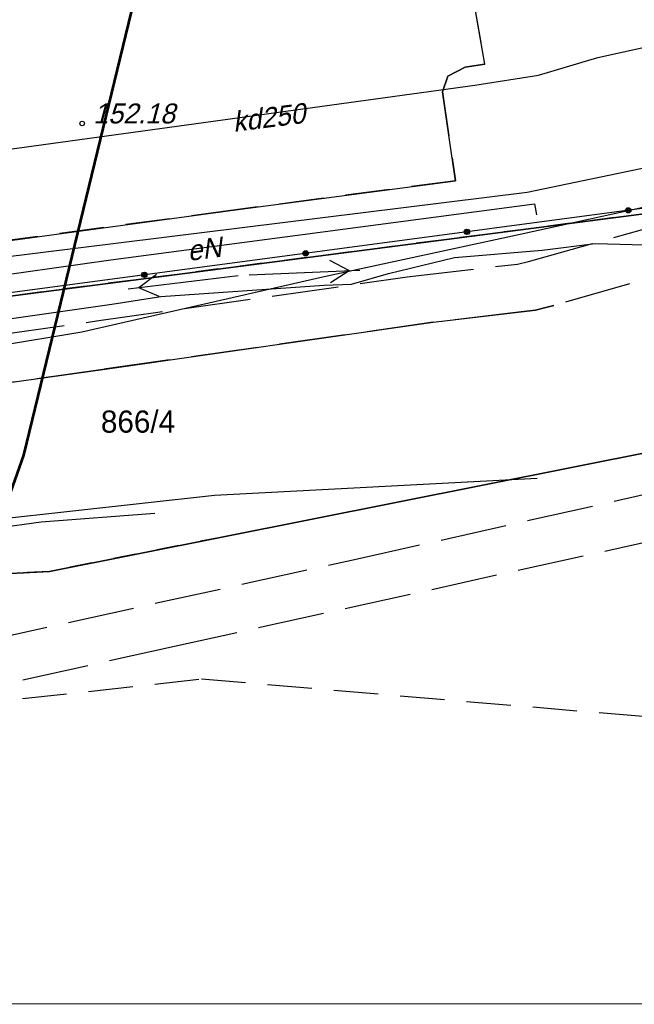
# Model space of a CAD drawing. Extents: x 88043 to 202646, y -79156 to -1177.
# Tile 40 of 54: x 164280 to 167052, y -42485 to -38045. Entities that reach past the tile are written whole.
import ezdxf

# ---------------------------------------------------------------- set-up
doc = ezdxf.new("R2010")
doc.units = ezdxf.units.DM
doc.header["$MEASUREMENT"] = 0
for name, pattern in [('4001', [0]), ('4002', [2, 1, -1]), ('4003', [3, 2, -1]), ('4004', [4, 3, -1])]:
    doc.linetypes.add(name, pattern=pattern)
doc.layers.add('area', color=6, linetype='Continuous', plot=False)
for name, color, linetype in [('DROGI', 6, 'Continuous'), ('Dzialki', 7, 'Continuous'), ('Linie_napowietrzne', 1, 'Continuous'), ('ODGIK_1', 7, 'Continuous'), ('Ogrodzenia', 9, 'Continuous'), ('PROJEKTY', 1, 'Continuous'), ('RAMKA', 3, 'Continuous'), ('Rzezba', 8, 'Continuous'), ('Uz_Energia', 1, 'Continuous'), ('Uz_Gaz', 54, 'Continuous'), ('Uz_Kanalizacja', 9, 'Continuous'), ('Uz_Telekomunikacja', 6, 'Continuous'), ('Uz_Woda', 9, 'Continuous'), ('UZYTKI', 7, 'Continuous')]:
    doc.layers.add(name, color=color, linetype=linetype)

# ---------------------------------------------------------------- blocks, each defined once
blk = doc.blocks.new('1281')
at = {"layer": 'Ogrodzenia', "color": 174, "linetype": 'Continuous'}
for radius in [0.24, 0.16, 0.08]:
    blk.add_circle((0, 0), radius, dxfattribs=at)
blk = doc.blocks.new('1811')
at = {"layer": 'Rzezba', "color": 8, "linetype": 'Continuous'}
blk.add_circle((0, 0), 0.2, dxfattribs=at)
blk = doc.blocks.new('1047')
at = {"layer": 'Linie_napowietrzne', "color": 1, "linetype": 'Continuous'}
blk.add_line((0, 0.5), (0, 10.5), dxfattribs=at)
blk = doc.blocks.new('1046')
at = {"layer": 'Linie_napowietrzne', "color": 1, "linetype": 'Continuous'}
for p in [(-1, 7.8), (1, 7.8)]:
    blk.add_line(p, (0, 9.53), dxfattribs=at)
blk = doc.blocks.new('mroczocza')
at = {"layer": 'DROGI', "color": 8, "linetype": '4001'}
for p, q in [((136.243, -21.065, 151.753), (135.206, -15.153, 151.879)), ((134.571, -21.601, 151.795), (135.363, -21.188, 151.77)), ((135.363, -21.188, 151.77), (136.243, -21.065, 151.753)), ((134.342, -22.309, 151.803), (134.571, -21.601, 151.795)), ((134.917, -26.314, 151.899), (134.342, -22.309, 151.803)), ((125.008, -27.627, 152.076), (134.917, -26.314, 151.899)), ((102.975, -30.607, 152.516), (125.008, -27.627, 152.076)), ((138.87, -32.06, 151.142), (139.36, -31.94, 151.142)), ((133.91, -32.7, 151.271), (137.89, -32.23, 151.182)), ((137.89, -32.23, 151.182), (138.53, -32.15, 151.152)), ((138.53, -32.15, 151.152), (138.87, -32.06, 151.142)), ((119.02, -34.82, 151.665), (133.91, -32.7, 151.271)), ((103.05, -37.08, 152.028), (119.02, -34.82, 151.665)), ((124.05, -40.49), (138.6, -39.73)), ((112.04, -41.82), (124.05, -40.49))]:
    blk.add_line(p, q, dxfattribs=at)
at = {"layer": 'DROGI', "color": 8, "linetype": '4003'}
for p, q in [((135.206, -15.153, 151.879), (136.243, -21.065, 151.753)), ((135.363, -21.188, 151.77), (134.571, -21.601, 151.795)), ((136.243, -21.065, 151.753), (135.363, -21.188, 151.77)), ((134.571, -21.601, 151.795), (134.342, -22.309, 151.803)), ((134.342, -22.309, 151.803), (134.917, -26.314, 151.899)), ((134.917, -26.314, 151.899), (125.008, -27.627, 152.076)), ((125.008, -27.627, 152.076), (102.96, -30.6, 152.521))]:
    blk.add_line(p, q, dxfattribs=at)
at = {"layer": 'DROGI', "color": 8, "linetype": '4004'}
for p, q in [((138.22, -29.96, 151.272), (148.32, -27.12, 151.079)), ((150.46, -28.78, 150.963), (139.36, -31.94, 151.142)), ((132.75, -30.65, 151.406), (137.72, -30.07, 151.29)), ((137.72, -30.07, 151.29), (138.22, -29.96, 151.272)), ((118.74, -32.64, 151.782), (132.75, -30.65, 151.406)), ((139.36, -31.94, 151.142), (138.87, -32.06, 151.142)), ((137.89, -32.23, 151.182), (133.91, -32.7, 151.271)), ((138.53, -32.15, 151.152), (137.89, -32.23, 151.182)), ((138.87, -32.06, 151.142), (138.53, -32.15, 151.152)), ((102.42, -34.94, 152.224), (118.74, -32.64, 151.782)), ((133.91, -32.7, 151.271), (119.02, -34.82, 151.665)), ((119.02, -34.82, 151.665), (103.05, -37.08, 152.028)), ((130.37, -43.39, 151.561), (144.28, -40.27, 150.831)), ((144.59, -42.38, 150.941), (122.25, -47.32, 151.971)), ((113.57, -47.09, 151.971), (130.37, -43.39, 151.561)), ((122.25, -47.32, 151.971), (114.09, -49.12, 152.001))]:
    blk.add_line(p, q, dxfattribs=at)
at = {"layer": 'Dzialki', "color": 7, "linetype": '4001'}
for p, q in [((151.99, -26.69), (96, -33.96)), ((96, -33.96), (151.99, -26.69)), ((116.61, -43.93), (149.91, -37.31)), ((149.91, -37.31), (116.61, -43.93)), ((107.52, -44.43), (116.61, -43.93)), ((116.61, -43.93), (107.52, -44.43))]:
    blk.add_line(p, q, dxfattribs=at)
at = {"layer": 'ODGIK_1', "color": 3, "linetype": '4001', "lineweight": 53}
blk.add_polyline3d([(127.805, 12.99, 0), (127.34, 10.271, 0), (115.442, -38.682, 0), (114.086, -42.497, 0), (111.999, -45.962, 0), (109.256, -48.938, 0), (105.978, -51.3, 0), (102.28, -52.959, 0), (98.334, -53.83, 0), (94.279, -53.889, 0), (-19.434, -44.097, 0), (-23.306, -43.38, 0), (-26.958, -41.918, 0)], dxfattribs=at)
at = {"layer": 'Ogrodzenia', "color": 184, "linetype": '4001'}
blk.add_line((149.99, -26.68), (99.07, -33.468), dxfattribs=at)
at = {"layer": 'PROJEKTY', "color": 30, "linetype": '4003'}
for p, q in [((112.417, -49.998), (123.463, -48.778)), ((123.463, -48.778), (180.796, -53.627))]:
    blk.add_line(p, q, dxfattribs=at)
at = {"layer": 'Uz_Energia', "color": 1, "linetype": '4001'}
for p, q in [((119.38, -29.88), (138.48, -27.36)), ((138.48, -27.36), (138.58, -27.85)), ((138.828, -29.444), (141.225, -29.147)), ((141.225, -29.147), (149.836, -29.398)), ((134.881, -29.771), (138.828, -29.444)), ((100.44, -32.55), (119.38, -29.88)), ((131.907, -30.491), (134.881, -29.771)), ((130.23, -30.983), (131.907, -30.491)), ((121.636, -31.542), (129.001, -31.031)), ((129.001, -31.031), (130.23, -30.983)), ((103.52, -34.156), (119.429, -31.887)), ((119.429, -31.887), (121.636, -31.542))]:
    blk.add_line(p, q, dxfattribs=at)
at = {"layer": 'Uz_Gaz', "color": 54, "linetype": '4001'}
for p, q in [((113.931, -42.006), (116.239, -41.7)), ((116.239, -41.7), (121.364, -41.305))]:
    blk.add_line(p, q, dxfattribs=at)
at = {"layer": 'Uz_Kanalizacja', "color": 14, "linetype": '4001'}
for p, q in [((141.35, -20.76, 151.771), (152.67, -18.26, 150.902)), ((138.66, -21.56, 151.56), (141.35, -20.76, 151.771)), ((135.792, -22.009), (138.66, -21.56, 151.56)), ((100.2, -26.89, 152.511), (135.792, -22.009))]:
    blk.add_line(p, q, dxfattribs=at)
at = {"layer": 'Uz_Telekomunikacja', "color": 30, "linetype": '4001'}
for p, q in [((137.833, -28.721), (147.437, -26.614)), ((128.998, -30.641), (137.833, -28.721)), ((118.078, -33.126), (128.998, -30.641)), ((110.559, -34.378), (118.078, -33.126))]:
    blk.add_line(p, q, dxfattribs=at)
at = {"layer": 'Uz_Woda', "color": 5, "linetype": '4001'}
for p, q in [((151.87, -23.98), (138.16, -26.85)), ((138.16, -26.85), (106.53, -30.76))]:
    blk.add_line(p, q, dxfattribs=at)
at = {"layer": 'UZYTKI', "color": 184, "linetype": '4002'}
for points in [[(152.92, 190.36, 0), (261.67, 158.56, 0), (266.08, 148.74, 0), (267.87, 132.51, 0), (266.08, 118, 0), (257.8, 95.94, 0), (214.25, -0.49, 0), (207.55, -15.12, 0), (208.66, -27.08, 0), (211.68, -33.93, 0), (210.74, -46.31, 0), (188.14, -37.47, 0), (179.31, -35.77, 0), (151.99, -26.69, 0), (96, -33.96, 0), (107.9, 15, 0), (103.51, 16.11, 0), (114.23, 77.83, 0), (114.34, 78.15, 0), (135.21, 138.84, 0), (152.92, 190.36, 0)], [(-44.22, -20.78, 0), (-18.27, -26.61, 0), (-17.72, -24.17, 0), (-12.61, -21.82, 0), (-5.03, -23.58, 0), (-2.8, -23.22, 0), (7.04, -20.99, 0), (82.74, -35.68, 0), (96, -33.96, 0), (151.99, -26.69, 0)], [(149.91, -37.31, 0), (116.61, -43.93, 0), (107.52, -44.43, 0), (64.86, -45.81, 0), (39.74, -44.81, 0), (19.72, -42.23, 0), (6.21, -39.79, 0), (-4.72, -37.82, 0), (-166.66, -3.73, 0)]]:
    blk.add_polyline3d(points, dxfattribs=at)
at = {"layer": 'Linie_napowietrzne', "color": 1, "xscale": 0.5, "yscale": 0.5, "zscale": 0.5}
for name, rotation in [('1046', 272.445649), ('1047', 96.89229399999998), ('1046', 96.89229399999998), ('1047', 272.445649)]:
    blk.add_blockref(name, (125.37, -30.57), dxfattribs=dict(at, rotation=rotation))
at = {"layer": 'Ogrodzenia', "color": 184, "xscale": 0.5, "yscale": 0.5, "zscale": 0.5}
for p in [(142.716, -27.65), (135.441, -28.619), (128.167, -29.589), (120.893, -30.559)]:
    blk.add_blockref('1281', p, dxfattribs=at)
at = {"layer": 'Rzezba', "color": 8, "xscale": 0.5, "yscale": 0.5, "zscale": 0.5}
blk.add_blockref('1811', (118.088, -23.733, 152.185), dxfattribs=at)
at = {"layer": 'Dzialki', "color": 7}
blk.add_text('866/4', height=1, dxfattribs=at).set_placement((118.933, -37.675))
at = {"layer": 'Rzezba', "color": 8, "oblique": 15}
blk.add_text('152.18', height=0.9, dxfattribs=at).set_placement((118.588, -23.733))
at = {"layer": 'Uz_Energia', "color": 1, "oblique": 15}
blk.add_text('eN', height=0.9, rotation=7.516, dxfattribs=at).set_placement((122.882, -29.937))
at = {"layer": 'Uz_Kanalizacja', "color": 14, "oblique": 15}
blk.add_text('kd250', height=0.9, rotation=7.2112, dxfattribs=at).set_placement((124.927, -24.115))

msp = doc.modelspace()

# ---------------------------------------------------------------- linework, layer by layer
at = {"layer": 'RAMKA', "color": 1}
msp.add_lwpolyline([(171407.303, -42484.611), (148004.412, -42482.051), (148004.412, -22808.721), (171407.303, -22811.281)], close=True, dxfattribs=at)

# ---------------------------------------------------------------- block references
at = {"layer": 'area', "xscale": 100, "yscale": 100, "zscale": 100}
msp.add_blockref('mroczocza', (152752.92, -36139.639), dxfattribs=at)

doc.saveas('drawing.dxf')
